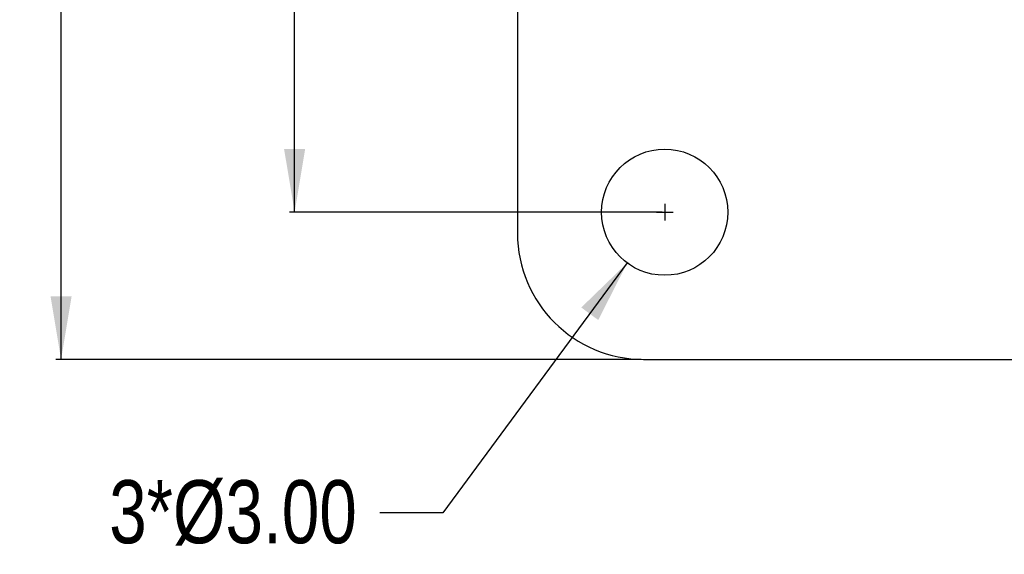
# Model space of a CAD drawing. Header units: millimetres. Extents: x -47 to 199, y -56 to 203.
# Tile 3 of 157: x -11 to 12, y 5 to 18. Entities that reach past the tile are written whole.
import ezdxf

# ---------------------------------------------------------------- set-up
doc = ezdxf.new("R2010")
doc.units = ezdxf.units.MM
doc.header["$LTSCALE"] = 1.21
doc.header["$MEASUREMENT"] = 0
doc.header["$PDMODE"] = 3
doc.header["$PDSIZE"] = 0.3125
doc.layers.get('0').update_dxf_attribs({"linetype": 'CONTINUOUS'})
doc.layers.get('DEFPOINTS').update_dxf_attribs({"linetype": 'CONTINUOUS'})
doc.layers.add('Dim', color=3, linetype='CONTINUOUS', lineweight=25)
doc.styles.get("Standard").update_dxf_attribs({"font": 'txt', "width": 0.8})
doc.dimstyles.get("Standard").update_dxf_attribs({"dimtxt": 0.15625, "dimasz": 0.1875, "dimexe": 0.125, "dimexo": 0.0625, "dimgap": 0.09, "dimtad": 0, "dimtih": 1, "dimtoh": 1, "dimzin": 4, "dimdsep": 46, "dimtxsty": 'Standard', "dimblk": '_FILLED', "dimblk1": '_FILLED', "dimblk2": '_FILLED', "dimcen": 0.09, "dimazin": 1, "dimtp": 0.01, "dimtm": 0.01, "dimtfac": 1, "dimtofl": 0, "dimtmove": 0, "dimatfit": 3, "dimldrblk": '_FILLED', "dimfxl": 1, "dimtolj": 1, "dimtzin": 4, "dimarcsym": 0})

# ---------------------------------------------------------------- blocks, each defined once
blk = doc.blocks.new('_FILLED')
at = {"color": 0, "linetype": 'ByBlock'}
blk.add_solid([(0, 0), (-1, 0.167), (-1, -0.167)], dxfattribs=at)
blk = doc.blocks.new('*D3')
at = {"color": 0, "linetype": 'ByBlock', "lineweight": -2}
for p, q in [((4.304, 46.094), (-4.558, 46.094)), ((-4.433, 46.094), (-4.433, 31.884)), ((-4.433, 13.094), (-4.433, 27.304)), ((4.304, 13.094), (-4.558, 13.094))]:
    blk.add_line(p, q, dxfattribs=at)
at = {"layer": 'DEFPOINTS', "color": 0, "linetype": 'ByBlock'}
for p in [(4.366, 46.094), (4.366, 13.094)]:
    blk.add_point(p, dxfattribs=at)
at = {"color": 0, "linetype": 'ByBlock', "lineweight": -2, "xscale": 1.5, "yscale": 1.5, "zscale": 1.5}
for p, rotation in [((-4.433, 46.094), 90), ((-4.433, 13.094), 270)]:
    blk.add_blockref('_FILLED', p, dxfattribs=dict(at, rotation=rotation))
at = {"color": 0, "linetype": 'ByBlock', "lineweight": -2, "insert": (-4.433, 29.594), "char_height": 1.5, "attachment_point": 5, "rotation": 90}
blk.add_mtext('\\A1;33.00', dxfattribs=at)
blk = doc.blocks.new('*D4')
at = {"color": 0, "linetype": 'ByBlock', "lineweight": -2}
for p, q in [((3.804, 49.594), (-10.111, 49.594)), ((-9.986, 49.594), (-9.986, 31.784)), ((-9.986, 9.594), (-9.986, 27.404)), ((3.804, 9.594), (-10.111, 9.594))]:
    blk.add_line(p, q, dxfattribs=at)
at = {"layer": 'DEFPOINTS', "color": 0, "linetype": 'ByBlock'}
for p in [(3.866, 49.594), (3.866, 9.594)]:
    blk.add_point(p, dxfattribs=at)
at = {"color": 0, "linetype": 'ByBlock', "lineweight": -2, "xscale": 1.5, "yscale": 1.5, "zscale": 1.5}
for p, rotation in [((-9.986, 49.594), 90), ((-9.986, 9.594), 270)]:
    blk.add_blockref('_FILLED', p, dxfattribs=dict(at, rotation=rotation))
at = {"color": 0, "linetype": 'ByBlock', "lineweight": -2, "insert": (-9.986, 29.594), "char_height": 1.5, "attachment_point": 5, "rotation": 90}
blk.add_mtext('\\A1;40.00', dxfattribs=at)
blk = doc.blocks.new('*D14')
at = {"color": 0, "linetype": 'ByBlock', "lineweight": -2}
for p, q in [((4.366, 13.292), (4.366, 12.896)), ((4.168, 13.094), (4.564, 13.094)), ((3.475, 11.887), (-0.908, 5.946)), ((-0.908, 5.946), (-2.408, 5.946))]:
    blk.add_line(p, q, dxfattribs=at)
at = {"layer": 'DEFPOINTS', "color": 0, "linetype": 'ByBlock'}
for p in [(5.257, 14.301), (3.475, 11.887)]:
    blk.add_point(p, dxfattribs=at)
at = {"color": 0, "linetype": 'ByBlock', "lineweight": -2, "xscale": 1.5, "yscale": 1.5, "zscale": 1.5, "rotation": 53.57772215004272}
blk.add_blockref('_FILLED', (3.475, 11.887), dxfattribs=at)
at = {"color": 0, "linetype": 'ByBlock', "lineweight": -2, "insert": (-5.898, 5.946), "char_height": 1.5, "attachment_point": 5}
blk.add_mtext('\\A1;3*%%C3.00', dxfattribs=at)

msp = doc.modelspace()

# ---------------------------------------------------------------- linework, layer by layer
at = {"color": 7, "linetype": 'Continuous'}
for p, q in [((0.866, 46.594), (0.866, 12.594)), ((3.866, 9.594), (52.866, 9.594))]:
    msp.add_line(p, q, dxfattribs=at)
msp.add_circle((4.366, 13.094), 1.5, dxfattribs=at)
msp.add_arc((3.866, 12.594), 3, 180, 270, dxfattribs=at)

# ---------------------------------------------------------------- dimensions: what is measured, and where the dimension line sits
at = {"layer": 'Dim'}
for base, p1, p2, picture, middle in [((-9.986, 49.594), (3.866, 9.594), (3.866, 49.594), '*D4', (-9.986, 29.594)), ((-4.433, 13.094), (4.366, 46.094), (4.366, 13.094), '*D3', (-4.433, 29.594))]:
    dim = msp.add_linear_dim(base=base, p1=p1, p2=p2, angle=90, dimstyle='Standard', override={"dimtxt": 1.5, "dimasz": 1.5, "dimtih": 0, "dimtoh": 0, "dimzin": 0, "dimcen": 0.198, "dimadec": 0, "dimazin": 0, "dimtp": 0, "dimtm": 0, "dimtdec": 4, "dimtzin": 0}, dxfattribs=at)
    dim.commit()
    dim.dimension.update_dxf_attribs({"geometry": picture, "text_midpoint": middle})
dim = msp.add_diameter_dim_2p(p1=(5.257, 14.301), p2=(3.475, 11.887), text='3*%%C<>', dimstyle='Standard', override={"dimtxt": 1.5, "dimasz": 1.5, "dimtih": 0, "dimzin": 0, "dimpost": '<>', "dimcen": 0.198, "dimadec": 0, "dimazin": 0, "dimtp": 0, "dimtm": 0, "dimtdec": 4, "dimtzin": 0}, dxfattribs=at)
dim.commit()
dim.dimension.update_dxf_attribs({"geometry": '*D14', "text_midpoint": (-5.898, 5.946), "dimtype": 163})

doc.saveas('drawing.dxf')
